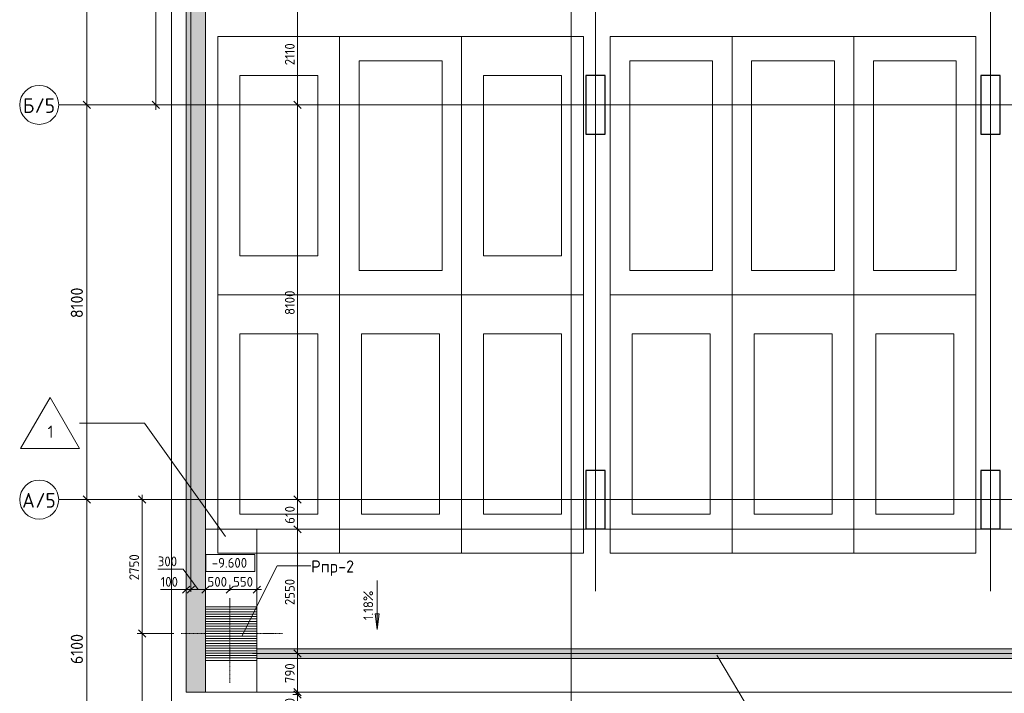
# Model space of a CAD drawing. Header units: millimetres. Extents: x -4136 to 63268, y -10605 to 130973.
# Tile 42 of 47: x -3114 to 17084, y 101425 to 115248. Entities that reach past the tile are written whole.
import ezdxf

# ---------------------------------------------------------------- set-up
doc = ezdxf.new("R2010")
doc.units = ezdxf.units.MM
for name, pattern in [('4_ Штрихпунктир_ 10 х 2 мм', [14, 10, -2, 0, -2]), ('4_ Штрихпунктир_ 15 х 2 мм', [19, 15, -2, 0, -2]), ('4_ Штрихпунктир_ 5 х 2 мм', [9, 5, -2, 0, -2])]:
    doc.linetypes.add(name, pattern=pattern)
for name, color, linetype, lineweight in [('A-ANNO-DIMS', 7, 'Continuous', 5), ('A-ANNO-DIMS-100', 7, 'Continuous', 5), ('A-DETL', 7, 'Continuous', 25), ('A-FLOR', 7, 'Continuous', 13), ('A-FLOR-IDEN', 7, 'Continuous', 5), ('A-GENM', 7, 'Continuous', 13), ('A-WALL', 7, 'Continuous', 13), ('A-WALL-PATT', 7, 'Continuous', 13), ('C-PRKG', 7, 'Continuous', 13), ('G-ANNO-DIMS', 7, 'Continuous', 5), ('G-ANNO-TEXT', 7, 'Continuous', 5), ('M-EQPM', 7, 'Continuous', 13), ('M-EQPM-IDEN', 7, 'Continuous', 5), ('Q-SPCQ', 7, 'Continuous', 13), ('S-COLS', 7, 'Continuous', 25), ('S-GRID', 7, 'Continuous', 5), ('S-GRID-IDEN', 7, 'Continuous', 5)]:
    doc.layers.add(name, color=color, linetype=linetype, lineweight=lineweight)
doc.styles.add('GOST Common_1', font='GOST_Common.ttf', dxfattribs={"height": 300})
doc.styles.add('GOST Common_2', font='GOST_Common.ttf', dxfattribs={"height": 250})
doc.styles.add('GOST Common_3', font='GOST_Common.ttf', dxfattribs={"height": 200})
doc.dimstyles.new('2_5_мм', dxfattribs={"dimscale": 304.8, "dimtxt": 251.428749, "dimasz": 0.492126, "dimexe": 0.492126, "dimexo": 0.492126, "dimgap": 0, "dimtad": 1, "dimdec": 5, "dimrnd": 1e-05, "dimdsep": 46, "dimtxsty": 'GOST Common_2', "dimblk1": 'OBLIQUE', "dimblk2": 'OBLIQUE', "dimsah": 1, "dimcen": 0.09, "dimdle": 0.492126, "dimadec": 5, "dimazin": 2, "dimtfac": 1, "dimtdec": 4, "dimtix": 1, "dimtmove": 0, "dimatfit": 3, "dimfxl": 1, "dimtvp": 1, "dimtolj": 1, "dimtzin": 0, "dimarcsym": 2})
doc.dimstyles.new('2_мм', dxfattribs={"dimscale": 304.8, "dimtxt": 201.142999, "dimasz": 0.492126, "dimexe": 0.328084, "dimexo": 0.492126, "dimgap": 0, "dimtad": 1, "dimdec": 0, "dimdsep": 46, "dimtxsty": 'GOST Common_3', "dimblk1": 'OBLIQUE', "dimblk2": 'OBLIQUE', "dimsah": 1, "dimcen": 0.09, "dimdle": 0.328084, "dimadec": 5, "dimazin": 2, "dimtfac": 1, "dimtdec": 4, "dimtix": 1, "dimtmove": 0, "dimatfit": 3, "dimfxl": 1, "dimtvp": 1, "dimtolj": 1, "dimtzin": 0, "dimarcsym": 2})
doc.dimstyles.new('2_мм_1', dxfattribs={"dimscale": 304.8, "dimtxt": 201.142999, "dimasz": 0.492126, "dimexe": 0.328084, "dimexo": 0.492126, "dimgap": 0, "dimtad": 1, "dimdec": 0, "dimdsep": 46, "dimtxsty": 'GOST Common_3', "dimblk1": 'OBLIQUE', "dimblk2": 'OBLIQUE', "dimsah": 1, "dimcen": 0.09, "dimdle": 0.328084, "dimadec": 5, "dimazin": 2, "dimtfac": 1, "dimtdec": 4, "dimtix": 1, "dimtmove": 1, "dimatfit": 3, "dimfxl": 1, "dimtvp": 1, "dimtolj": 1, "dimtzin": 0, "dimarcsym": 2})

# ---------------------------------------------------------------- blocks, each defined once
blk = doc.blocks.new('АР_Машиноместо - 5300x2500_С-2205627--02_Подвал_МП_часть А')
at = {"layer": 'C-PRKG'}
for p, q in [((2500, 0), (0, 0)), ((0, 0), (0, -5300)), ((2500, 0), (2500, -5300)), ((400, -500), (400, -4800)), ((400, -500), (2100, -500)), ((2100, -500), (2100, -4800)), ((400, -4800), (2100, -4800)), ((2500, -5300), (0, -5300))]:
    blk.add_line(p, q, dxfattribs=at)
blk = doc.blocks.new('АР_Машиноместо - 4900x2400_М__5300х2500_-3113489--02_Подвал_МП_часть А')
at = {"layer": 'C-PRKG'}
for p, q in [((2500, 5300), (0, 5300)), ((0, 0), (0, 5300)), ((2500, 0), (2500, 5300)), ((450, 4500), (2050, 4500)), ((450, 800), (450, 4500)), ((2050, 800), (2050, 4500)), ((450, 800), (2050, 800)), ((2500, 0), (0, 0))]:
    blk.add_line(p, q, dxfattribs=at)
blk = doc.blocks.new('АР_Машиноместо - 4900x2400_М__5300х2500_-V11--02_Подвал_МП_часть А')
at = {"layer": 'C-PRKG'}
for p, q in [((2500, 0), (0, 0)), ((0, 0), (0, -5300)), ((2500, 0), (2500, -5300)), ((450, -800), (450, -4500)), ((450, -800), (2050, -800)), ((2050, -800), (2050, -4500)), ((450, -4500), (2050, -4500)), ((2500, -5300), (0, -5300))]:
    blk.add_line(p, q, dxfattribs=at)
blk = doc.blocks.new('АР_Приямок - ПР-2_1050х1100-V29--02_Подвал_МП_часть А')
at = {"layer": 'M-EQPM', "lineweight": 5}
h = blk.add_hatch(dxfattribs=at)
h.set_pattern_fill('FP_13', color=256, style=0, pattern_type=2)
h.set_pattern_definition([(90, (0, 0), (-50, 3e-15), [])])
h.paths.add_polyline_path([(1100, 525), (0, 525), (0, -525), (1100, -525)])
at = {"layer": 'M-EQPM'}
for p, q in [((0, -525), (0, 525)), ((0, 525), (1100, 525)), ((1100, 525), (1100, -525))]:
    blk.add_line(p, q, dxfattribs=at)
at = {"layer": 'Q-SPCQ'}
for p, q in [((1100, 525), (0, 525)), ((1100, -525), (1100, 525))]:
    blk.add_line(p, q, dxfattribs=at)
blk = doc.blocks.new('АР_Лоток - 200х100h_ЛВ1-7240422--02_Подвал_МП_часть А')
at = {"layer": 'M-EQPM', "true_color": 0xdddddd}
blk.add_hatch(color=254, dxfattribs=at).paths.add_polyline_path([(25157, -100), (42000, -100), (42000, 100), (0, 100), (0, -100), (18275, -100)])
blk = doc.blocks.new('АР-Заполнение деф_ шва - Д_ш_-4425338--02_Подвал_МП_часть А')
at = {"layer": 'A-GENM'}
blk.add_line((0, -25), (43650, -25), dxfattribs=at)
blk = doc.blocks.new('Ось сетки - 8_0 мм-31302--02_Подвал_МП_часть А')
at = {"layer": 'S-GRID-IDEN'}
blk.add_circle((0, 0), 4, dxfattribs=at)
blk = doc.blocks.new('DIMBLOCK105--02_Подвал_МП_часть А')
at = {"layer": 'A-ANNO-DIMS-100', "lineweight": 25}
for p, q in [((-1739, 105400), (-1814, 105475)), ((-1739, 105400), (-1664, 105325)), ((-1739, 99300), (-1814, 99375)), ((-1739, 99300), (-1664, 99225))]:
    blk.add_line(p, q, dxfattribs=at)
at = {"layer": 'A-ANNO-DIMS-100'}
for p, q in [((-1695, 105400), (-1889, 105400)), ((-1739, 99300), (-1739, 105400)), ((-1739, 105400), (-1695, 105400)), ((-1695, 99300), (-1889, 99300)), ((-1739, 99300), (-1695, 99300))]:
    blk.add_line(p, q, dxfattribs=at)
at = {"layer": 'A-ANNO-DIMS-100', "color": 0, "insert": (-2066, 102024), "char_height": 250, "width": 782.41, "attachment_point": 1, "rotation": 90, "line_spacing_factor": 1.022761, "style": 'GOST Common_2'}
blk.add_mtext('6100', dxfattribs=at)
blk = doc.blocks.new('_Oblique')
at = {"color": 0, "linetype": 'ByBlock', "lineweight": -2}
blk.add_line((-0.5, -0.5), (0.5, 0.5), dxfattribs=at)
blk = doc.blocks.new('DIMBLOCK106--02_Подвал_МП_часть А')
at = {"layer": 'A-ANNO-DIMS-100', "lineweight": 25}
for p, q in [((-1739, 113500), (-1814, 113575)), ((-1739, 113500), (-1664, 113425)), ((-1739, 105400), (-1814, 105475)), ((-1739, 105400), (-1664, 105325))]:
    blk.add_line(p, q, dxfattribs=at)
at = {"layer": 'A-ANNO-DIMS-100'}
for p, q in [((-1695, 113500), (-1889, 113500)), ((-1739, 105400), (-1739, 113500)), ((-1739, 113500), (-1695, 113500)), ((-1695, 105400), (-1889, 105400)), ((-1739, 105400), (-1695, 105400))]:
    blk.add_line(p, q, dxfattribs=at)
at = {"layer": 'A-ANNO-DIMS-100', "color": 0, "insert": (-2066, 109124), "char_height": 250, "width": 782.41, "attachment_point": 1, "rotation": 90, "line_spacing_factor": 1.022761, "style": 'GOST Common_2'}
blk.add_mtext('8100', dxfattribs=at)
blk = doc.blocks.new('DIMBLOCK107--02_Подвал_МП_часть А')
at = {"layer": 'A-ANNO-DIMS-100'}
for p, q in [((-1695, 121610), (-1889, 121610)), ((-1739, 113500), (-1739, 121610)), ((-1739, 121610), (-1695, 121610)), ((-1695, 113500), (-1889, 113500)), ((-1739, 113500), (-1695, 113500))]:
    blk.add_line(p, q, dxfattribs=at)
at = {"layer": 'A-ANNO-DIMS-100', "lineweight": 25}
for p, q in [((-1739, 121610), (-1814, 121685)), ((-1739, 121610), (-1664, 121535)), ((-1739, 113500), (-1814, 113575)), ((-1739, 113500), (-1664, 113425))]:
    blk.add_line(p, q, dxfattribs=at)
at = {"layer": 'A-ANNO-DIMS-100', "color": 0, "insert": (-2066, 117252), "char_height": 250, "width": 726.16, "attachment_point": 1, "rotation": 90, "line_spacing_factor": 1.022761, "style": 'GOST Common_2'}
blk.add_mtext('8110', dxfattribs=at)
blk = doc.blocks.new('DIMBLOCK158--02_Подвал_МП_часть А')
at = {"layer": 'A-ANNO-DIMS-100', "lineweight": 25}
for p, q in [((-322, 118160), (-397, 118235)), ((-322, 118160), (-247, 118085)), ((-322, 113500), (-397, 113575)), ((-322, 113500), (-247, 113425))]:
    blk.add_line(p, q, dxfattribs=at)
at = {"layer": 'A-ANNO-DIMS-100'}
for p, q in [((-340, 118160), (-222, 118160)), ((-322, 118160), (-340, 118160)), ((-322, 113400), (-322, 118160)), ((-278, 113500), (-422, 113500)), ((-322, 113500), (-278, 113500))]:
    blk.add_line(p, q, dxfattribs=at)
at = {"layer": 'A-ANNO-DIMS-100', "color": 0, "insert": (-583, 115540), "char_height": 200, "width": 695.48, "attachment_point": 1, "rotation": 90, "line_spacing_factor": 1.022761, "style": 'GOST Common_3'}
blk.add_mtext('4660', dxfattribs=at)
blk = doc.blocks.new('DIMBLOCK161--02_Подвал_МП_часть А')
at = {"layer": 'A-ANNO-DIMS-100'}
for p, q in [((2632, 101400), (2488, 101400)), ((2588, 99690), (2588, 101400)), ((2588, 101400), (2632, 101400)), ((2632, 99690), (2488, 99690)), ((2588, 99690), (2632, 99690))]:
    blk.add_line(p, q, dxfattribs=at)
at = {"layer": 'A-ANNO-DIMS-100', "lineweight": 25}
for p, q in [((2588, 101400), (2513, 101475)), ((2588, 101400), (2663, 101325)), ((2588, 99690), (2513, 99765)), ((2588, 99690), (2663, 99615))]:
    blk.add_line(p, q, dxfattribs=at)
at = {"layer": 'A-ANNO-DIMS-100', "color": 0, "insert": (2327, 100303), "char_height": 200, "width": 580.93, "attachment_point": 1, "rotation": 90, "line_spacing_factor": 1.022761, "style": 'GOST Common_3'}
blk.add_mtext('1710', dxfattribs=at)
blk = doc.blocks.new('DIMBLOCK162--02_Подвал_МП_часть А')
at = {"layer": 'A-ANNO-DIMS-100'}
for p, q in [((2632, 101450), (2488, 101450)), ((2632, 101400), (2488, 101400)), ((2588, 101400), (2588, 101450)), ((2588, 101450), (2632, 101450)), ((2588, 101439), (2588, 101425)), ((2588, 101060), (2588, 101439)), ((2588, 101400), (2632, 101400))]:
    blk.add_line(p, q, dxfattribs=at)
at = {"layer": 'A-ANNO-DIMS-100', "lineweight": 25}
for p, q in [((2588, 101450), (2513, 101525)), ((2588, 101400), (2513, 101475)), ((2588, 101450), (2663, 101375)), ((2588, 101400), (2663, 101325))]:
    blk.add_line(p, q, dxfattribs=at)
at = {"layer": 'A-ANNO-DIMS-100', "color": 0, "insert": (2327, 101060), "char_height": 200, "width": 335.47, "attachment_point": 1, "rotation": 90, "line_spacing_factor": 1.022761, "style": 'GOST Common_3'}
blk.add_mtext('50', dxfattribs=at)
blk = doc.blocks.new('DIMBLOCK163--02_Подвал_МП_часть А')
at = {"layer": 'A-ANNO-DIMS-100'}
for p, q in [((2632, 102240), (2488, 102240)), ((2588, 101450), (2588, 102240)), ((2588, 102240), (2632, 102240)), ((2632, 101450), (2488, 101450)), ((2588, 101450), (2632, 101450))]:
    blk.add_line(p, q, dxfattribs=at)
at = {"layer": 'A-ANNO-DIMS-100', "lineweight": 25}
for p, q in [((2588, 102240), (2513, 102315)), ((2588, 102240), (2663, 102165)), ((2588, 101450), (2513, 101525)), ((2588, 101450), (2663, 101375))]:
    blk.add_line(p, q, dxfattribs=at)
at = {"layer": 'A-ANNO-DIMS-100', "color": 0, "insert": (2327, 101635), "char_height": 200, "width": 503.2, "attachment_point": 1, "rotation": 90, "line_spacing_factor": 1.022761, "style": 'GOST Common_3'}
blk.add_mtext('790', dxfattribs=at)
blk = doc.blocks.new('DIMBLOCK164--02_Подвал_МП_часть А')
at = {"layer": 'A-ANNO-DIMS-100', "lineweight": 25}
for p, q in [((2588, 104790), (2513, 104865)), ((2588, 104790), (2663, 104715)), ((2588, 102240), (2513, 102315)), ((2588, 102240), (2663, 102165))]:
    blk.add_line(p, q, dxfattribs=at)
at = {"layer": 'A-ANNO-DIMS-100'}
for p, q in [((2632, 104790), (2488, 104790)), ((2588, 102240), (2588, 104790)), ((2588, 104790), (2632, 104790)), ((2632, 102240), (2488, 102240)), ((2588, 102240), (2632, 102240))]:
    blk.add_line(p, q, dxfattribs=at)
at = {"layer": 'A-ANNO-DIMS-100', "color": 0, "insert": (2327, 103235), "char_height": 200, "width": 670.93, "attachment_point": 1, "rotation": 90, "line_spacing_factor": 1.022761, "style": 'GOST Common_3'}
blk.add_mtext('2550', dxfattribs=at)
blk = doc.blocks.new('DIMBLOCK165--02_Подвал_МП_часть А')
at = {"layer": 'A-ANNO-DIMS-100', "lineweight": 25}
for p, q in [((2588, 105400), (2513, 105475)), ((2588, 105400), (2663, 105325)), ((2588, 104790), (2513, 104865)), ((2588, 104790), (2663, 104715))]:
    blk.add_line(p, q, dxfattribs=at)
at = {"layer": 'A-ANNO-DIMS-100'}
for p, q in [((2632, 105400), (2488, 105400)), ((2588, 104790), (2588, 105400)), ((2588, 105400), (2632, 105400)), ((2632, 104790), (2488, 104790)), ((2588, 104790), (2632, 104790))]:
    blk.add_line(p, q, dxfattribs=at)
at = {"layer": 'A-ANNO-DIMS-100', "color": 0, "insert": (2327, 104904), "char_height": 200, "width": 458.2, "attachment_point": 1, "rotation": 90, "line_spacing_factor": 1.022761, "style": 'GOST Common_3'}
blk.add_mtext('610', dxfattribs=at)
blk = doc.blocks.new('DIMBLOCK166--02_Подвал_МП_часть А')
at = {"layer": 'A-ANNO-DIMS-100', "lineweight": 25}
for p, q in [((2588, 113500), (2513, 113575)), ((2588, 113500), (2663, 113425)), ((2588, 105400), (2513, 105475)), ((2588, 105400), (2663, 105325))]:
    blk.add_line(p, q, dxfattribs=at)
at = {"layer": 'A-ANNO-DIMS-100'}
for p, q in [((2632, 113500), (2488, 113500)), ((2588, 105400), (2588, 113500)), ((2588, 113500), (2632, 113500)), ((2632, 105400), (2488, 105400)), ((2588, 105400), (2632, 105400))]:
    blk.add_line(p, q, dxfattribs=at)
at = {"layer": 'A-ANNO-DIMS-100', "color": 0, "insert": (2327, 109189), "char_height": 200, "width": 625.93, "attachment_point": 1, "rotation": 90, "line_spacing_factor": 1.022761, "style": 'GOST Common_3'}
blk.add_mtext('8100', dxfattribs=at)
blk = doc.blocks.new('DIMBLOCK167--02_Подвал_МП_часть А')
at = {"layer": 'A-ANNO-DIMS-100'}
for p, q in [((2632, 115610), (2488, 115610)), ((2588, 113500), (2588, 115610)), ((2588, 115610), (2632, 115610)), ((2632, 113500), (2488, 113500)), ((2588, 113500), (2632, 113500))]:
    blk.add_line(p, q, dxfattribs=at)
at = {"layer": 'A-ANNO-DIMS-100', "lineweight": 25}
for p, q in [((2588, 115610), (2513, 115685)), ((2588, 115610), (2663, 115535)), ((2588, 113500), (2513, 113575)), ((2588, 113500), (2663, 113425))]:
    blk.add_line(p, q, dxfattribs=at)
at = {"layer": 'A-ANNO-DIMS-100', "color": 0, "insert": (2327, 114313), "char_height": 200, "width": 580.93, "attachment_point": 1, "rotation": 90, "line_spacing_factor": 1.022761, "style": 'GOST Common_3'}
blk.add_mtext('2110', dxfattribs=at)
blk = doc.blocks.new('DIMBLOCK171--02_Подвал_МП_часть А')
at = {"layer": 'A-ANNO-DIMS-100'}
for p, q in [((49, 102650), (-703, 102650)), ((-603, 99200), (-603, 102650)), ((-603, 102650), (49, 102650)), ((-559, 99300), (-703, 99300)), ((-603, 99300), (-559, 99300))]:
    blk.add_line(p, q, dxfattribs=at)
at = {"layer": 'A-ANNO-DIMS-100', "lineweight": 25}
for p, q in [((-603, 102650), (-678, 102725)), ((-603, 102650), (-528, 102575)), ((-603, 99300), (-678, 99375)), ((-603, 99300), (-528, 99225))]:
    blk.add_line(p, q, dxfattribs=at)
at = {"layer": 'A-ANNO-DIMS-100', "color": 0, "insert": (-864, 100695), "char_height": 200, "width": 670.93, "attachment_point": 1, "rotation": 90, "line_spacing_factor": 1.022761, "style": 'GOST Common_3'}
blk.add_mtext('3350', dxfattribs=at)
blk = doc.blocks.new('DIMBLOCK172--02_Подвал_МП_часть А')
at = {"layer": 'A-ANNO-DIMS-100', "lineweight": 25}
for p, q in [((-603, 105400), (-678, 105475)), ((-603, 105400), (-528, 105325)), ((-603, 102650), (-678, 102725)), ((-603, 102650), (-528, 102575))]:
    blk.add_line(p, q, dxfattribs=at)
at = {"layer": 'A-ANNO-DIMS-100'}
for p, q in [((-603, 102650), (-603, 105500)), ((-559, 105400), (-703, 105400)), ((-603, 105400), (-559, 105400)), ((49, 102650), (-703, 102650)), ((-603, 102650), (49, 102650))]:
    blk.add_line(p, q, dxfattribs=at)
at = {"layer": 'A-ANNO-DIMS-100', "color": 0, "insert": (-864, 103745), "char_height": 200, "width": 670.93, "attachment_point": 1, "rotation": 90, "line_spacing_factor": 1.022761, "style": 'GOST Common_3'}
blk.add_mtext('2750', dxfattribs=at)
blk = doc.blocks.new('DIMBLOCK173--02_Подвал_МП_часть А')
at = {"layer": 'A-ANNO-DIMS-100'}
for p, q in [((300, 103508), (300, 103652)), ((400, 103508), (400, 103652)), ((-224, 103552), (258, 103552)), ((200, 103552), (400, 103552)), ((258, 103552), (350, 103552)), ((300, 103552), (300, 103508)), ((400, 103552), (400, 103508))]:
    blk.add_line(p, q, dxfattribs=at)
at = {"layer": 'A-ANNO-DIMS-100', "lineweight": 25}
for p, q in [((300, 103552), (375, 103627)), ((400, 103552), (475, 103627)), ((300, 103552), (225, 103477)), ((400, 103552), (325, 103477))]:
    blk.add_line(p, q, dxfattribs=at)
at = {"layer": 'A-ANNO-DIMS-100', "color": 0, "insert": (-224, 103813), "char_height": 200, "width": 458.2, "attachment_point": 1, "line_spacing_factor": 1.022761, "style": 'GOST Common_3'}
blk.add_mtext('100', dxfattribs=at)
blk = doc.blocks.new('DIMBLOCK174--02_Подвал_МП_часть А')
at = {"layer": 'A-ANNO-DIMS-100'}
for p, q in [((-280, 103970), (239, 103970)), ((239, 103970), (550, 103552)), ((400, 103508), (400, 103652)), ((700, 103508), (700, 103652)), ((400, 103552), (700, 103552)), ((400, 103552), (400, 103508)), ((700, 103552), (700, 103508))]:
    blk.add_line(p, q, dxfattribs=at)
at = {"layer": 'A-ANNO-DIMS-100', "lineweight": 25}
for p, q in [((400, 103552), (475, 103627)), ((700, 103552), (775, 103627)), ((400, 103552), (325, 103477)), ((700, 103552), (625, 103477))]:
    blk.add_line(p, q, dxfattribs=at)
at = {"layer": 'A-ANNO-DIMS-100', "color": 0, "insert": (-280, 104232), "char_height": 200, "width": 503.2, "attachment_point": 1, "line_spacing_factor": 1.022761, "style": 'GOST Common_3'}
blk.add_mtext('300', dxfattribs=at)
blk = doc.blocks.new('DIMBLOCK175--02_Подвал_МП_часть А')
at = {"layer": 'A-ANNO-DIMS-100'}
for p, q in [((700, 103508), (700, 103652)), ((1200, 103530), (1200, 103652)), ((700, 103552), (1200, 103552)), ((700, 103552), (700, 103508)), ((1200, 103552), (1200, 103530))]:
    blk.add_line(p, q, dxfattribs=at)
at = {"layer": 'A-ANNO-DIMS-100', "lineweight": 25}
for p, q in [((700, 103552), (775, 103627)), ((1200, 103552), (1275, 103627)), ((700, 103552), (625, 103477)), ((1200, 103552), (1125, 103477))]:
    blk.add_line(p, q, dxfattribs=at)
at = {"layer": 'A-ANNO-DIMS-100', "color": 0, "insert": (740, 103813), "char_height": 200, "width": 503.2, "attachment_point": 1, "line_spacing_factor": 1.022761, "style": 'GOST Common_3'}
blk.add_mtext('500', dxfattribs=at)
blk = doc.blocks.new('DIMBLOCK176--02_Подвал_МП_часть А')
at = {"layer": 'A-ANNO-DIMS-100'}
for p, q in [((1200, 103530), (1200, 103652)), ((1750, 103508), (1750, 103652)), ((1200, 103552), (1850, 103552)), ((1200, 103552), (1200, 103530)), ((1750, 103552), (1750, 103508))]:
    blk.add_line(p, q, dxfattribs=at)
at = {"layer": 'A-ANNO-DIMS-100', "lineweight": 25}
for p, q in [((1200, 103552), (1275, 103627)), ((1750, 103552), (1825, 103627)), ((1200, 103552), (1125, 103477)), ((1750, 103552), (1675, 103477))]:
    blk.add_line(p, q, dxfattribs=at)
at = {"layer": 'A-ANNO-DIMS-100', "color": 0, "insert": (1265, 103813), "char_height": 200, "width": 503.2, "attachment_point": 1, "line_spacing_factor": 1.022761, "style": 'GOST Common_3'}
blk.add_mtext('550', dxfattribs=at)
blk = doc.blocks.new('Высотные отметки - Frame_2-749557--02_Подвал_МП_часть А')
at = {"layer": 'G-ANNO-DIMS'}
for p, q in [((-5, 3.5), (-5, 0)), ((5, 3.5), (-5, 3.5)), ((5, 0), (5, 3.5)), ((-5, 0), (5, 0))]:
    blk.add_line(p, q, dxfattribs=at)
blk = doc.blocks.new('Марка полов - Марка полов-4106608--02_Подвал_МП_часть А')
at = {"layer": 'A-FLOR-IDEN'}
for p, q in [((0, 7), (-6.06, -3.5)), ((6.06, -3.5), (0, 7)), ((-6.06, -3.5), (6.06, -3.5))]:
    blk.add_line(p, q, dxfattribs=at)

msp = doc.modelspace()

# ---------------------------------------------------------------- hatches: boundary and pattern name
at = {"layer": 'A-WALL-PATT', "lineweight": 5}
h = msp.add_hatch(dxfattribs=at)
h.set_pattern_fill('FP_3', color=256, style=0, pattern_type=2)
h.set_pattern_definition([(45, (0, 0), (-114.04925, 114.04925), []), (45, (114.05, 0), (-114.04925, 114.04925), [201.612, -40.322, 3.353, -36.97])])
h.paths.add_polyline_path([(300, 101450), (700, 101450), (700, 126610), (300, 126610), (300, 106347.48582)])
at = {"layer": 'G-ANNO-DIMS'}
msp.add_hatch(color=256, dxfattribs=at).paths.add_polyline_path([(4218.070552, 102736.518277), (4259.87022, 103054.018277), (4176.270884, 103054.018277)])

# ---------------------------------------------------------------- linework, layer by layer
at = {"layer": 'A-DETL', "linetype": '4_ Штрихпунктир_ 5 х 2 мм', "lineweight": 5}
for p, q in [((1200, 101640), (1200, 103380)), ((198.547167, 102650), (2278.547167, 102650))]:
    msp.add_line(p, q, dxfattribs=at)
at = {"layer": 'A-DETL', "linetype": '4_ Штрихпунктир_ 15 х 2 мм', "lineweight": 5}
msp.add_line((1660, 102240), (44800, 102240), dxfattribs=at)
at = {"layer": 'A-FLOR'}
for p, q in [((700, 104790), (8500, 104790)), ((1750, 104790), (41300, 104790)), ((1750, 104790), (1750, 103200)), ((8500, 104790), (8500, 104800)), ((8900, 104800), (8900, 104790)), ((8900, 104790), (16600, 104790)), ((16600, 104790), (16600, 104800)), ((17000, 104800), (17000, 104790)), ((1750, 103200), (700, 103200)), ((1750, 102340), (43750, 102340)), ((43950, 102140), (1750, 102140)), ((1750, 102100), (1750, 101450)), ((44350, 101450), (700, 101450))]:
    msp.add_line(p, q, dxfattribs=at)
at = {"layer": 'A-FLOR-IDEN'}
for p, q in [((-555.197143, 106970.574607), (-1884.424265, 106970.574607)), ((1106.336758, 104644.427145), (-555.197143, 106970.574607))]:
    msp.add_line(p, q, dxfattribs=at)
at = {"layer": 'A-WALL'}
for p, q in [((300, 126610), (300, 101450)), ((700, 101450), (700, 126310)), ((300, 101450), (700, 101450))]:
    msp.add_line(p, q, dxfattribs=at)
at = {"layer": 'G-ANNO-DIMS'}
for p, q in [((4218.070552, 103736.518277), (4218.070552, 102736.518277)), ((4259.87022, 103054.018277), (4176.270884, 103054.018277)), ((4176.270884, 103054.018277), (4218.070552, 102736.518277)), ((4218.070552, 102736.518277), (4259.87022, 103054.018277))]:
    msp.add_line(p, q, dxfattribs=at)
at = {"layer": 'G-ANNO-TEXT'}
msp.add_line((11187.342973, 102210.725603), (11977.461048, 100880.06119), dxfattribs=at)
at = {"layer": 'M-EQPM-IDEN'}
for p, q in [((1449.017437, 102609.427412), (2170.925271, 104041.784224)), ((2170.925271, 104041.784224), (2858.45654, 104041.784224))]:
    msp.add_line(p, q, dxfattribs=at)
at = {"layer": 'S-COLS'}
for p, q in [((8900, 114100), (8500, 114100)), ((8500, 114100), (8500, 112900)), ((8900, 112900), (8900, 114100)), ((17000, 114100), (16600, 114100)), ((16600, 114100), (16600, 112900)), ((17000, 112900), (17000, 114100)), ((8500, 112900), (8900, 112900)), ((16600, 112900), (17000, 112900)), ((8900, 106000), (8500, 106000)), ((8500, 106000), (8500, 104800)), ((8900, 104800), (8900, 106000)), ((17000, 106000), (16600, 106000)), ((16600, 106000), (16600, 104800)), ((17000, 104800), (17000, 106000)), ((8500, 104800), (8900, 104800)), ((16600, 104800), (17000, 104800))]:
    msp.add_line(p, q, dxfattribs=at)
at = {"layer": 'S-GRID', "linetype": '4_ Штрихпунктир_ 10 х 2 мм'}
for p, q in [((8200, 32645.395721), (8200, 130172.500019)), ((0, 30441.966891), (0, 128906.889941)), ((8700, 103519.533888), (8700, 128906.889941)), ((16800, 103519.533888), (16800, 128906.889941)), ((400, 103519.533888), (400, 128271.889941)), ((8200, 30488.666569), (8200, 128358.394616)), ((48081.984854, 113500), (-2313.623038, 113500)), ((48081.984854, 105400), (-2313.623038, 105400))]:
    msp.add_line(p, q, dxfattribs=at)

# ---------------------------------------------------------------- block references
at = {"layer": 'A-FLOR-IDEN', "xscale": 99.99999999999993, "yscale": 99.99999999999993, "zscale": 99.99999999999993}
msp.add_blockref('Марка полов - Марка полов-4106608--02_Подвал_МП_часть А', (-2490.642047, 106795.574607), dxfattribs=at)
at = {"layer": 'A-GENM', "rotation": 180}
msp.add_blockref('АР-Заполнение деф_ шва - Д_ш_-4425338--02_Подвал_МП_часть А', (44350, 101425), dxfattribs=at)
at = {"layer": 'C-PRKG', "rotation": 180}
for name, p in [('АР_Машиноместо - 4900x2400_М__5300х2500_-3113489--02_Подвал_МП_часть А', (3450, 114900)), ('АР_Машиноместо - 4900x2400_М__5300х2500_-3113489--02_Подвал_МП_часть А', (8450, 114900)), ('АР_Машиноместо - 4900x2400_М__5300х2500_-V11--02_Подвал_МП_часть А', (3450, 104300)), ('АР_Машиноместо - 4900x2400_М__5300х2500_-V11--02_Подвал_МП_часть А', (8450, 104300)), ('АР_Машиноместо - 4900x2400_М__5300х2500_-V11--02_Подвал_МП_часть А', (14000, 104300))]:
    msp.add_blockref(name, p, dxfattribs=at)
at = {"layer": 'C-PRKG'}
for name, p in [('АР_Машиноместо - 5300x2500_С-2205627--02_Подвал_МП_часть А', (3450, 114900)), ('АР_Машиноместо - 5300x2500_С-2205627--02_Подвал_МП_часть А', (9000, 114900)), ('АР_Машиноместо - 5300x2500_С-2205627--02_Подвал_МП_часть А', (11500, 114900)), ('АР_Машиноместо - 5300x2500_С-2205627--02_Подвал_МП_часть А', (14000, 114900)), ('АР_Машиноместо - 4900x2400_М__5300х2500_-3113489--02_Подвал_МП_часть А', (3450, 104300)), ('АР_Машиноместо - 4900x2400_М__5300х2500_-3113489--02_Подвал_МП_часть А', (9000, 104300)), ('АР_Машиноместо - 4900x2400_М__5300х2500_-3113489--02_Подвал_МП_часть А', (14000, 104300))]:
    msp.add_blockref(name, p, dxfattribs=at)
at = {"layer": 'G-ANNO-DIMS', "xscale": 99.99999999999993, "yscale": 99.99999999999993, "zscale": 99.99999999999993}
msp.add_blockref('Высотные отметки - Frame_2-749557--02_Подвал_МП_часть А', (1208.227642, 103921.374146), dxfattribs=at)
at = {"layer": 'M-EQPM', "rotation": 269.999999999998}
msp.add_blockref('АР_Приямок - ПР-2_1050х1100-V29--02_Подвал_МП_часть А', (1225, 103200), dxfattribs=at)
at = {"layer": 'M-EQPM'}
msp.add_blockref('АР_Лоток - 200х100h_ЛВ1-7240422--02_Подвал_МП_часть А', (1750, 102240), dxfattribs=at)
at = {"layer": 'S-GRID-IDEN', "xscale": 99.99999999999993, "yscale": 99.99999999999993, "zscale": 99.99999999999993, "rotation": 89.99999999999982}
for p in [(-2713.623038, 113500), (-2713.623038, 105400)]:
    msp.add_blockref('Ось сетки - 8_0 мм-31302--02_Подвал_МП_часть А', p, dxfattribs=at)

# ---------------------------------------------------------------- texts
at = {"layer": 'A-FLOR-IDEN', "insert": (-2541.518331, 106917.636279), "char_height": 250, "width": 152.320625, "attachment_point": 1, "style": 'GOST Common_2'}
msp.add_mtext('\\fGOST Common|b0|i0|c204|p34|;1', dxfattribs=at)
at = {"layer": 'G-ANNO-DIMS', "insert": (826.071116, 104202.739807), "char_height": 200, "width": 917.17566319, "attachment_point": 1, "line_spacing_factor": 1.022761, "style": 'GOST Common_3'}
msp.add_mtext('-9.600', dxfattribs=at)
at = {"layer": 'G-ANNO-DIMS', "insert": (3936.704891, 102925.76468), "char_height": 200, "width": 745.80863138, "attachment_point": 1, "rotation": 90, "line_spacing_factor": 1.022761, "style": 'GOST Common_3'}
msp.add_mtext('1.18%', dxfattribs=at)
at = {"layer": 'M-EQPM-IDEN', "char_height": 250, "attachment_point": 1, "style": 'GOST Common_2'}
for s, insert, width in [('Рпр', (2865.061017, 104152.711308), 673.4175), ('-2', (3420.686017, 104152.711308), 432.91125)]:
    msp.add_mtext(s, dxfattribs=dict(at, insert=insert, width=width))
at = {"layer": 'S-GRID-IDEN', "char_height": 300, "attachment_point": 1, "style": 'GOST Common_1'}
for s, insert, width in [('\\fGOST Common|b0|i0|c204|p34|;Б', (-3048.54352, 113634.544597), 296.624375), ('/5', (-2803.803936, 113634.544597), 513.08), ('\\fGOST Common|b0|i0|c204|p34|;А', (-3061.54352, 105534.544597), 328.691875), ('/5', (-2790.345603, 105534.544597), 513.08)]:
    msp.add_mtext(s, dxfattribs=dict(at, insert=insert, width=width))

# ---------------------------------------------------------------- dimensions: what is measured, and where the dimension line sits
at = {"layer": 'A-ANNO-DIMS'}
for base, p1, p2, dimstyle, override, picture, middle in [((-1739.1539371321, 121610.0000000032), (-1845.2199543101, 113500.0000000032), (-1845.2199543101, 121610.0000000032), '2_5_мм', {"dimpost": '<>', "dimfxl": 8110}, 'DIMBLOCK107--02_Подвал_МП_часть А', (-1864.1539371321, 117555.0000000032)), ((-321.729192, 118160), (-427.795209, 113500), (-190, 118160), '2_мм', {"dimpost": '<>', "dimfxl": 4666.063283}, 'DIMBLOCK158--02_Подвал_МП_часть А', (-421.729192, 115830)), ((2588.352154, 115610), (2482.286137, 113500), (2482.286137, 115610), '2_мм', {"dimpost": '<>', "dimfxl": 2110}, 'DIMBLOCK167--02_Подвал_МП_часть А', (2488.352154, 114555)), ((-1739.1539371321, 113500.0000000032), (-1845.2199543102, 105400.0000000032), (-1845.2199543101, 113500.0000000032), '2_5_мм', {"dimpost": '<>', "dimfxl": 8100}, 'DIMBLOCK106--02_Подвал_МП_часть А', (-1864.1539371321, 109450.0000000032)), ((2588.352154, 113500), (2482.286137, 105400), (2482.286137, 113500), '2_мм', {"dimpost": '<>', "dimfxl": 8100}, 'DIMBLOCK166--02_Подвал_МП_часть А', (2488.352154, 109450)), ((-1739.1539371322, 105400.0000000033), (-1845.2199543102, 99300.0000000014), (-1845.2199543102, 105400.0000000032), '2_5_мм', {"dimpost": '<>', "dimfxl": 6100}, 'DIMBLOCK105--02_Подвал_МП_часть А', (-1864.1539371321, 102350.0000000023)), ((-602.899509, 105400), (198.547167, 102650), (-708.965526, 105400), '2_мм', {"dimpost": '<>', "dimfxl": 2895.872803}, 'DIMBLOCK172--02_Подвал_МП_часть А', (-702.899509, 104025)), ((2588.352154, 105400), (2482.286137, 104790), (2482.286137, 105400), '2_мм', {"dimpost": '<>', "dimfxl": 610}, 'DIMBLOCK165--02_Подвал_МП_часть А', (2488.352154, 105095)), ((2588.352154, 104790), (2482.286137, 102240), (2482.286137, 104790), '2_мм', {"dimpost": '<>', "dimfxl": 2550}, 'DIMBLOCK164--02_Подвал_МП_часть А', (2488.352154, 103515)), ((-602.899509, 102650), (-708.965526, 99300), (198.547167, 102650), '2_мм', {"dimpost": '<>', "dimfxl": 3470.746215}, 'DIMBLOCK171--02_Подвал_МП_часть А', (-702.899509, 100975)), ((2588.352154, 102240), (2482.286137, 101450), (2482.286137, 102240), '2_мм', {"dimpost": '<>', "dimfxl": 790}, 'DIMBLOCK163--02_Подвал_МП_часть А', (2488.352154, 101845)), ((2588.352154, 101400), (2482.286137, 99690), (2482.286137, 101400), '2_мм', {"dimpost": '<>', "dimfxl": 1710}, 'DIMBLOCK161--02_Подвал_МП_часть А', (2488.352154, 100545))]:
    dim = msp.add_linear_dim(base=base, p1=p1, p2=p2, angle=90, dimstyle=dimstyle, override=override, dxfattribs=at)
    dim.commit()
    dim.dimension.update_dxf_attribs({"geometry": picture, "text_midpoint": middle})
for base, p1, p2, override, picture, middle in [((700, 103551.638285), (400, 103657.704303), (700, 103657.704303), {"dimpost": '<>', "dimfxl": 300}, 'DIMBLOCK174--02_Подвал_МП_часть А', (-28.288989, 104098.497387)), ((400, 103551.638285), (300, 103657.704303), (400, 103657.704303), {"dimpost": '<>', "dimfxl": 100}, 'DIMBLOCK173--02_Подвал_МП_часть А', (4.905934, 103679.670613))]:
    dim = msp.add_linear_dim(base=base, p1=p1, p2=p2, dimstyle='2_мм_1', override=override, dxfattribs=at)
    dim.commit()
    dim.dimension.update_dxf_attribs({"geometry": picture, "text_midpoint": middle, "dimtype": 160})
for base, p1, p2, override, picture, middle in [((1200, 103551.638285), (700, 103657.704303), (1200, 103380), {"dimpost": '<>', "dimfxl": 571.943773}, 'DIMBLOCK175--02_Подвал_МП_часть А', (950, 103651.638285)), ((1750, 103551.638285), (1200, 103380), (1750, 103657.704303), {"dimpost": '<>', "dimfxl": 616.132843}, 'DIMBLOCK176--02_Подвал_МП_часть А', (1475, 103651.638285))]:
    dim = msp.add_linear_dim(base=base, p1=p1, p2=p2, dimstyle='2_мм', override=override, dxfattribs=at)
    dim.commit()
    dim.dimension.update_dxf_attribs({"geometry": picture, "text_midpoint": middle})
dim = msp.add_linear_dim(base=(2588.352154, 101450), p1=(2482.286137, 101400), p2=(2482.286137, 101450), angle=90, dimstyle='2_мм_1', override={"dimpost": '<>', "dimfxl": 50}, dxfattribs=at)
dim.commit()
dim.dimension.update_dxf_attribs({"geometry": 'DIMBLOCK162--02_Подвал_МП_часть А', "text_midpoint": (2460.319826, 101227.276901), "dimtype": 160, "text_rotation": 90})

doc.saveas('drawing.dxf')
